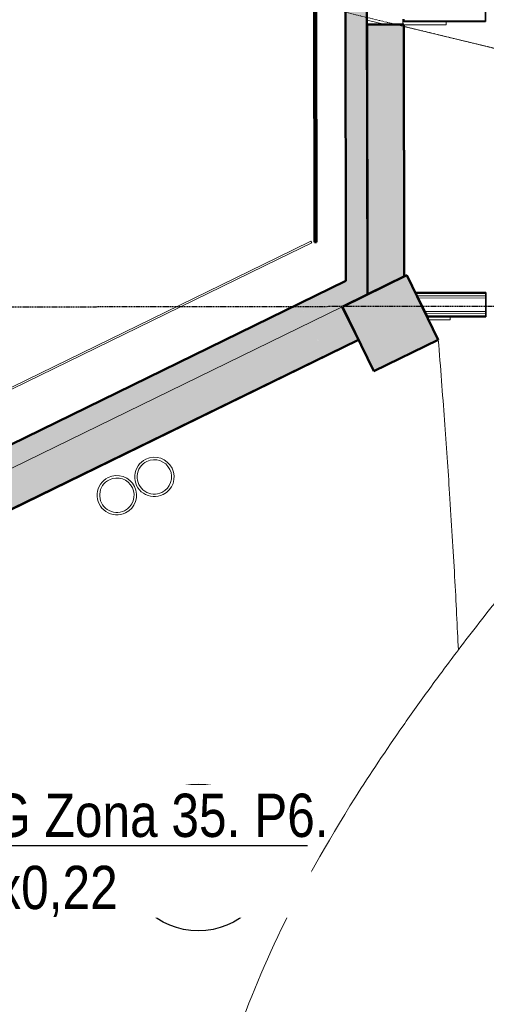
# Model space of a CAD drawing. Header units: millimetres. Extents: x -1662057 to -197461, y -941126 to 63888.
# Tile 145 of 209: x -1592544 to -1589940, y -326751 to -321255. Entities that reach past the tile are written whole.
import ezdxf
from ezdxf import colors
from ezdxf.entities.mleader import LeaderData, LeaderLine
from ezdxf.math import Vec2, Vec3

# ---------------------------------------------------------------- set-up
doc = ezdxf.new("R2010")
doc.units = ezdxf.units.MM
doc.linetypes.add('Grid Line', pattern=[22.225, 12.7, -3.175, 3.175, -3.175])
doc.linetypes.add('HIDDEN', pattern=[9.525, 6.35, -3.175])
for name, color, linetype, lineweight in [('A-AREA-IDEN', 252, 'CONTINUOUS', 25), ('A-DETL', 90, 'CONTINUOUS', 5), ('A-FLOR', 192, 'CONTINUOUS', 5), ('A-MASS', 70, 'CONTINUOUS', 5), ('A-Wall', 252, 'CONTINUOUS', 0), ('A-WALL-PATT', 111, 'CONTINUOUS', 50), ('I-WALL', 2, 'CONTINUOUS', 18), ('M-HVAC-CDFF', 50, 'CONTINUOUS', 5), ('S-Cols', 52, 'CONTINUOUS', 0), ('S-GRID', 1, 'CONTINUOUS', 9), ('VS_AS', 5, 'CONTINUOUS', 25)]:
    doc.layers.add(name, color=color, linetype=linetype, lineweight=lineweight)
doc.styles.add('Arial_3', font='arial.ttf', dxfattribs={"height": 300})
doc.styles.add('MKM_Arial narrow', font='ARIALN.TTF')

# ---------------------------------------------------------------- blocks, each defined once
blk = doc.blocks.new('Swegon_AB_LOCKZONE_Bb_ALSd-_RO_RFA_2018_LevelBased - LOCKZONE Bb 100-RO_ALSd 80-100-2486362-Pirmā stāva plāns uz atzīmes 0_000 M1-150')
at = {"layer": 'M-HVAC-CDFF', "color": 252}
for radius, start, end in [(110, 360, 180), (96, 360, 180), (110, 180, 360), (96, 180, 360)]:
    blk.add_arc((0, 0), radius, start, end, dxfattribs=at)
blk = doc.blocks.new('PBL_telpnu_numeracija_0001 - PBL telpas NUMERĀCIJA-1342367-Pirmā stāva plāns uz atzīmes 0_000 M1-150')
at = {"layer": 'A-AREA-IDEN'}
blk.add_circle((0.034, 0.024), 2.733, dxfattribs=at)
blk = doc.blocks.new('_None')

msp = doc.modelspace()

# ---------------------------------------------------------------- hatches: boundary and pattern name
at = {"layer": 'A-Wall', "true_color": 0x636466}
for points in [[(-1590397.78211, -322683.27971), (-1590399.773, -321282.50593), (-1590404.77299, -321282.51303), (-1590402.77865, -322685.71943)], [(-1590723.73812, -322714.46129), (-1590723.7397, -322713.34922), (-1590980.06251, -322839.61994)], [(-1590657.52042, -323043.80234), (-1590659.71427, -323039.30934), (-1590839.65608, -323127.17173), (-1590837.33501, -323131.6025)]]:
    msp.add_hatch(color=251, dxfattribs=at).paths.add_polyline_path(points, flags=0)
h = msp.add_hatch(color=251, dxfattribs=at)
h.paths.add_polyline_path([(-1590980.06251, -322839.61994), (-1590980.50128, -322838.72134), (-1591579.88106, -323132.50067)], flags=0)
h.paths.add_polyline_path([(-1595580.75005, -325086.0539), (-1595581.18882, -325085.1553), (-1595689.2785, -325139.04642)], flags=0)
h.paths.add_polyline_path([(-1608093.53008, -331195.82203), (-1608093.96885, -331194.92343), (-1609113.31014, -331693.76251)], flags=0)
h = msp.add_hatch(color=251, dxfattribs=at)
h.paths.add_polyline_path([(-1590837.46223, -323131.66473), (-1590839.65608, -323127.17173), (-1593598.20072, -324474.12005), (-1593595.87971, -324478.55071), (-1591437.07903, -323424.44695)], flags=0)
h.paths.add_polyline_path([(-1595438.13555, -325378.09175), (-1595440.3325, -325373.60027), (-1595637.9547, -325470.09568), (-1595635.76085, -325474.58867), (-1595546.47647, -325430.9927)], flags=0)
at = {"layer": 'A-WALL-PATT', "true_color": 0x636466}
for points in [[(-1590603.82122, -322655.908), (-1590606.48841, -320779.28944), (-1590726.40517, -320837.94529), (-1590723.73812, -322714.46129)], [(-1590402.77865, -322685.71943), (-1590404.77299, -321282.51303), (-1590604.77279, -321282.79729), (-1590602.64015, -322783.30825), (-1590433.51179, -322700.72588)], [(-1590747.46829, -322859.58947), (-1590749.66214, -322855.09647), (-1590603.63946, -322783.79619), (-1590603.82122, -322655.908), (-1590980.06251, -322839.61994), (-1590927.33563, -322947.41543)]]:
    msp.add_hatch(color=251, dxfattribs=at).paths.add_polyline_path(points, flags=0)
h = msp.add_hatch(color=251, dxfattribs=at)
h.paths.add_polyline_path([(-1590927.4101, -322947.45186), (-1590980.06251, -322839.61994), (-1593738.6007, -324186.56511), (-1593685.94828, -324294.39703), (-1591527.15416, -323240.29622)], flags=0)
h.paths.add_polyline_path([(-1595528.09764, -325193.88583), (-1595580.75005, -325086.0539), (-1601758.53985, -328102.55887), (-1601705.88744, -328210.3908), (-1601485.73059, -328102.89212), (-1601487.92444, -328098.39913), (-1601119.49871, -327918.50339), (-1601117.30486, -327922.99638), (-1596094.13446, -325470.27154), (-1596096.32831, -325465.77855), (-1595727.90257, -325285.88281), (-1595725.70872, -325290.3758), (-1595528.21194, -325193.93845)], flags=0)
h.paths.add_polyline_path([(-1608040.87767, -331303.65395), (-1608093.53008, -331195.82203), (-1623055.34458, -338501.41016), (-1623004.88602, -338604.74909), (-1622640.95328, -338427.0472), (-1622638.75943, -338431.5402), (-1617660.519, -336000.75386), (-1617662.71285, -335996.26087), (-1617294.28711, -335816.36513), (-1617292.09326, -335820.85812), (-1612268.92286, -333368.13328), (-1612271.11671, -333363.64029), (-1611902.69098, -333183.74455), (-1611900.49713, -333188.23754), (-1609060.58323, -331801.55806)], flags=0)
h = msp.add_hatch(color=251, dxfattribs=at)
h.paths.add_polyline_path([(-1590659.77497, -323039.18503), (-1590747.46829, -322859.58947), (-1590927.4101, -322947.45186), (-1590839.4575, -323127.0746)], flags=0)
h.paths.add_polyline_path([(-1590659.71427, -323039.30934), (-1590659.77497, -323039.18503), (-1590839.4575, -323127.0746)], flags=0)
h = msp.add_hatch(color=251, dxfattribs=at)
h.paths.add_polyline_path([(-1590839.65608, -323127.17173), (-1590927.4101, -322947.45186), (-1593685.95474, -324294.40018), (-1593598.07657, -324474.05943), (-1591439.27598, -323419.95547)], flags=0)
h.paths.add_polyline_path([(-1595440.3294, -325373.59875), (-1595528.21064, -325193.94111), (-1595725.70872, -325290.3758), (-1595637.9547, -325470.09568), (-1595440.33389, -325373.59744)], flags=0)
at = {"layer": 'S-Cols', "true_color": 0x636466}
msp.add_hatch(color=251, dxfattribs=at).paths.add_polyline_path([(-1590208.02751, -323041.32732), (-1590383.53555, -322681.88758), (-1590742.97529, -322857.39562), (-1590567.46726, -323216.83536), (-1590255.55849, -323064.53586)], flags=0)

# ---------------------------------------------------------------- linework, layer by layer
at = {"layer": 'A-DETL', "color": 252, "linetype": 'HIDDEN', "lineweight": 25, "true_color": 0x939598}
msp.add_line((-1584916.79032, -322848.29302), (-1595916.77884, -322864.1865), dxfattribs=at)
at = {"layer": 'A-FLOR', "color": 251, "true_color": 0x636466}
for p, q in [((-1590504.77289, -321282.65516), (-1590604.80749, -321258.38072)), ((-1590604.80749, -321258.38072), (-1590604.77279, -321282.79729)), ((-1590405.16588, -321251.63225), (-1590405.12353, -321282.51353)), ((-1590164.77096, -321283.77232), (-1590399.77072, -321284.10632)), ((-1587675.62958, -321951.94138), (-1590399.75841, -321292.76892)), ((-1590164.79583, -321266.27233), (-1590164.77096, -321283.77232)), ((-1590402.77865, -322685.71943), (-1590402.77075, -322691.27978)), ((-1590602.64015, -322783.30825), (-1590602.63225, -322788.8686)), ((-1590335.14369, -322780.99392), (-1590329.58333, -322780.98601)), ((-1590142.43017, -322930.72017), (-1590261.95207, -322930.89004)), ((-1590142.45487, -322913.34266), (-1590142.43017, -322930.72017)), ((-1590655.22127, -323037.11549), (-1590659.71427, -323039.30934))]:
    msp.add_line(p, q, dxfattribs=at)
for points, knots in [([(-1588377.43196, -322928.21162), (-1588421.45642, -322966.46333), (-1588485.07957, -323022.17678), (-1588564.87565, -323092.98747), (-1588641.54102, -323161.64061), (-1588731.65405, -323243.51783), (-1588864.53201, -323366.74691), (-1589011.06634, -323507.34935), (-1589160.85782, -323658.26143), (-1589289.84719, -323795.04353), (-1589384.37583, -323900.32073), (-1589454.84763, -323981.16001), (-1589505.77594, -324040.55417), (-1589555.45916, -324099.19034), (-1589610.58266, -324164.74552), (-1589670.74519, -324236.99284), (-1589757.18169, -324341.9777), (-1589861.86035, -324471.37816), (-1589982.16654, -324623.7699), (-1590058.88477, -324723.46467), (-1590096.38285, -324772.84233)], [0, 0, 0, 0, 0.037037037, 0.0555555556, 0.0740740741, 0.1111111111, 0.1481481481, 0.2222222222, 0.2962962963, 0.3703703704, 0.4444444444, 0.4814814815, 0.5185185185, 0.5555555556, 0.5925925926, 0.6435185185, 0.6944444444, 0.7962962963, 0.8981481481, 1, 1, 1, 1]), ([(-1590096.38285, -324772.84233), (-1590058.88477, -324723.46467), (-1589982.16654, -324623.7699), (-1589861.86035, -324471.37816), (-1589757.18169, -324341.9777), (-1589670.74519, -324236.99284), (-1589610.58266, -324164.74552), (-1589555.45916, -324099.19034), (-1589505.77594, -324040.55417), (-1589454.84763, -323981.16001), (-1589384.37583, -323900.32073), (-1589289.84719, -323795.04353), (-1589160.85782, -323658.26143), (-1589011.06634, -323507.34935), (-1588864.53201, -323366.74691), (-1588731.65405, -323243.51783), (-1588641.54102, -323161.64061), (-1588564.87565, -323092.98747), (-1588485.07957, -323022.17678), (-1588421.45642, -322966.46333), (-1588377.43196, -322928.21162)], [-1, -1, -1, -1, -0.8981481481, -0.7962962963, -0.6944444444, -0.6435185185, -0.5925925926, -0.5555555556, -0.5185185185, -0.4814814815, -0.4444444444, -0.3703703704, -0.2962962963, -0.2222222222, -0.1481481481, -0.1111111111, -0.0740740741, -0.0555555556, -0.037037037, 0, 0, 0, 0]), ([(-1590208.02751, -323041.32732), (-1590201.85214, -323119.11616), (-1590189.97896, -323271.51085), (-1590168.16542, -323563.43047), (-1590142.01876, -323939.12923), (-1590120.39841, -324293.56215), (-1590105.45292, -324575.73129), (-1590099.20241, -324708.52155), (-1590096.38285, -324772.84233)], [0, 0, 0, 0, 0.1111111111, 0.2222222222, 0.4444444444, 0.7222222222, 0.8611111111, 1, 1, 1, 1]), ([(-1590096.38285, -324772.84233), (-1590099.20241, -324708.52155), (-1590105.45292, -324575.73129), (-1590120.39841, -324293.56215), (-1590142.01876, -323939.12923), (-1590168.16542, -323563.43047), (-1590189.97896, -323271.51085), (-1590201.85214, -323119.11616), (-1590208.02751, -323041.32732)], [-1, -1, -1, -1, -0.8611111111, -0.7222222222, -0.4444444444, -0.2222222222, -0.1111111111, 0, 0, 0, 0]), ([(-1590096.38285, -324772.84233), (-1590151.3857, -324845.29104), (-1590257.78385, -324988.21554), (-1590456.00421, -325266.10033), (-1590765.77588, -325732.06365), (-1591106.95673, -326341.95805), (-1591369.75866, -326992.33552), (-1591501.42995, -327568.9192), (-1591517.47024, -328079.41866), (-1591433.37914, -328531.54345), (-1591292.76414, -328866.08691), (-1591164.10157, -329081.48087), (-1591082.88034, -329199.66211), (-1591039.92178, -329257.22782), (-1591017.83728, -329285.62038)], [-1, -1, -1, -1, -0.96875, -0.9375, -0.875, -0.75, -0.625, -0.5, -0.375, -0.25, -0.125, -0.0625, -0.03125, 0, 0, 0, 0]), ([(-1591017.83728, -329285.62038), (-1591039.92178, -329257.22782), (-1591082.88034, -329199.66211), (-1591164.10157, -329081.48087), (-1591292.76414, -328866.08691), (-1591433.37914, -328531.54345), (-1591517.47024, -328079.41866), (-1591501.42995, -327568.9192), (-1591369.75866, -326992.33552), (-1591106.95673, -326341.95805), (-1590765.77588, -325732.06365), (-1590456.00421, -325266.10033), (-1590257.78385, -324988.21554), (-1590151.3857, -324845.29104), (-1590096.38285, -324772.84233)], [0, 0, 0, 0, 0.03125, 0.0625, 0.125, 0.25, 0.375, 0.5, 0.625, 0.75, 0.875, 0.9375, 0.96875, 1, 1, 1, 1])]:
    msp.add_open_spline(points, degree=3, knots=knots, dxfattribs=at)
at = {"layer": 'A-MASS', "color": 251, "lineweight": 18, "true_color": 0x636466}
for p, q in [((-1590918.84746, -322491.47997), (-1591105.54155, -322582.63938)), ((-1590914.45976, -322500.46596), (-1591101.15385, -322591.62537)), ((-1590918.84746, -322491.47997), (-1590914.45976, -322500.46596)), ((-1593871.29539, -323933.10782), (-1591105.54155, -322582.63938)), ((-1593866.90768, -323942.09382), (-1591101.15385, -322591.62537))]:
    msp.add_line(p, q, dxfattribs=at)
at = {"layer": 'A-Wall', "color": 251, "lineweight": 50, "true_color": 0x636466}
for p, q in [((-1590736.23208, -313923.7944), (-1590723.7397, -322713.34922)), ((-1590616.06165, -314043.62373), (-1590603.63946, -322783.79619)), ((-1590898.04848, -322496.441), (-1590900.28507, -320922.74512)), ((-1590888.04849, -322496.42679), (-1590890.29199, -320917.86568)), ((-1590399.773, -321282.50593), (-1590604.77279, -321282.79729)), ((-1590604.77279, -321282.79729), (-1590602.64015, -322783.30825)), ((-1590397.78211, -322683.27971), (-1590399.773, -321282.50593)), ((-1590898.04848, -322496.441), (-1590888.04849, -322496.42679)), ((-1593739.03947, -324185.66651), (-1590723.7397, -322713.34922)), ((-1593596.00687, -324478.61305), (-1590657.52042, -323043.80234))]:
    msp.add_line(p, q, dxfattribs=at)
at = {"layer": 'A-Wall', "color": 251, "lineweight": 5, "true_color": 0x636466}
for p, q in [((-1589945.69481, -321260.96093), (-1590399.8027, -321261.60634)), ((-1590404.77299, -321282.51303), (-1590402.77865, -322685.71943)), ((-1590602.64015, -322783.30825), (-1590397.78211, -322683.27971)), ((-1590723.73812, -322714.46129), (-1593738.6007, -324186.56511)), ((-1590723.7397, -322713.34922), (-1590723.73812, -322714.46129)), ((-1589943.53149, -322783.05981), (-1590328.30371, -322783.60667)), ((-1589943.51372, -322795.55979), (-1590322.20441, -322796.09802)), ((-1589943.49595, -322808.05978), (-1590316.10511, -322808.58936)), ((-1590747.46829, -322859.58947), (-1593685.95474, -324294.40018)), ((-1593685.94828, -324294.39703), (-1590747.46829, -322859.58947)), ((-1590657.52042, -323043.80234), (-1590747.46829, -322859.58947)), ((-1589943.38936, -322883.0597), (-1590279.5093, -322883.53742)), ((-1589943.37159, -322895.55969), (-1590273.41, -322896.02877)), ((-1589943.35383, -322908.05968), (-1590267.3107, -322908.52011)), ((-1590659.71427, -323039.30934), (-1593598.20072, -324474.12005))]:
    msp.add_line(p, q, dxfattribs=at)
at = {"layer": 'A-Wall', "color": 251, "true_color": 0x636466}
for p, q in [((-1590749.66214, -322855.09647), (-1590603.63946, -322783.79619)), ((-1590747.46829, -322859.58947), (-1590749.66214, -322855.09647))]:
    msp.add_line(p, q, dxfattribs=at)
at = {"layer": 'I-WALL', "color": 251, "lineweight": 35, "true_color": 0x636466}
for p, q in [((-1589945.6877, -321265.96092), (-1589945.87957, -321130.96106)), ((-1590399.79559, -321266.60633), (-1590399.81689, -321251.62465)), ((-1590399.79559, -321266.60633), (-1589945.6877, -321265.96092)), ((-1589943.53859, -322778.05981), (-1590330.74343, -322778.61013)), ((-1589943.34672, -322913.05967), (-1589943.53859, -322778.05981)), ((-1589943.34672, -322913.05967), (-1590264.87098, -322913.51665))]:
    msp.add_line(p, q, dxfattribs=at)
at = {"layer": 'I-WALL', "color": 251, "lineweight": 5, "true_color": 0x636466}
msp.add_line((-1590330.74343, -322778.61013), (-1590264.87098, -322913.51665), dxfattribs=at)
at = {"layer": 'S-Cols', "color": 251, "lineweight": 50, "true_color": 0x636466}
for p, q in [((-1590383.53555, -322681.88758), (-1590742.97529, -322857.39562)), ((-1590383.53555, -322681.88758), (-1590208.02751, -323041.32732)), ((-1590567.46726, -323216.83536), (-1590742.97529, -322857.39562)), ((-1590208.02751, -323041.32732), (-1590567.46726, -323216.83536))]:
    msp.add_line(p, q, dxfattribs=at)
at = {"layer": 'S-GRID', "color": 251, "linetype": 'Grid Line', "true_color": 0x636466}
msp.add_line((-1591825.57356, -320946.71381), (-1586289.67982, -322290.05609), dxfattribs=at)

# ---------------------------------------------------------------- block references
at = {"layer": 'A-AREA-IDEN', "color": 251, "true_color": 0x636466, "xscale": 149.9999999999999, "yscale": 149.9999999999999, "zscale": 149.9999999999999, "rotation": 26.06501624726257}
msp.add_blockref('PBL_telpnu_numeracija_0001 - PBL telpas NUMERĀCIJA-1342367-Pirmā stāva plāns uz atzīmes 0_000 M1-150', (-1591549.99611, -325936.73703), dxfattribs=at)
at = {"layer": 'M-HVAC-CDFF', "color": 251, "true_color": 0x636466, "rotation": 116.0254347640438}
for p in [(-1591792.27159, -323807.09565), (-1592001.3497, -323909.18478)]:
    msp.add_blockref('Swegon_AB_LOCKZONE_Bb_ALSd-_RO_RFA_2018_LevelBased - LOCKZONE Bb 100-RO_ALSd 80-100-2486362-Pirmā stāva plāns uz atzīmes 0_000 M1-150', p, dxfattribs=at)

# ---------------------------------------------------------------- texts
at = {"layer": 'A-AREA-IDEN', "color": 251, "lineweight": 9, "true_color": 0x636466, "insert": (-1591937.58853, -325963.92778), "char_height": 300, "width": 865.8225, "attachment_point": 1, "rotation": 26.06501625, "style": 'Arial_3'}
msp.add_mtext('102', dxfattribs=at)

# ---------------------------------------------------------------- next in the draw order: leaders
at = {"layer": 'VS_AS', "color": 7}
ml = msp.add_multileader_mtext('Standard', dxfattribs=at)
ml.set_content('{\\C5;PIR+DG Zona 35. P6.\\fArial Narrow|b0|i0|c186|p34;\\P}CQR 8x0,22', color=7, style='MKM_Arial narrow')
ml.set_leader_properties(color=256, linetype='ByLayer', lineweight=-1)
ml.set_arrow_properties(name='NONE')
ml.build(insert=Vec2(0, 0))
ml.multileader.update_dxf_attribs({"has_dogleg": 0, "text_left_attachment_type": 6, "text_right_attachment_type": 6, "dogleg_length": 0.36, "arrow_head_size": 90.58202})
ctx = ml.context
ctx.base_point, ctx.char_height, ctx.arrow_head_size, ctx.landing_gap_size, ctx.plane_origin = Vec3(-1593579.79441, -325864.78204), 241.552043, 90.58202, 60.38801, Vec3(-1588639.31101, -340578.80281)
ctx.left_attachment, ctx.right_attachment, ctx.attachment_type = 6, 6, 1
notes = []
notes.append((ctx, [(0, (1, 1, 0), (-1593580.15441, -325864.78204), (1, 0), 0.36, [(0, [(-1594930.36331, -326019.30052)], 0, [])])]))
ctx.mtext.insert, ctx.mtext.width, ctx.mtext.defined_height, ctx.mtext.flow_direction = Vec3(-1593519.4064, -325574.91959), 2555.3651324, 597.96664, 5
ctx.mtext.has_bg_fill, ctx.mtext.bg_color, ctx.mtext.bg_scale_factor, ctx.mtext.bg_transparency, ctx.mtext.use_window_bg_color = 1, -1073741824, 1.2, 0, 1
for ctx, leaders in notes:
    for number, flags, end, landing, length, lines in leaders:
        leader = LeaderData()
        leader.index, (leader.has_last_leader_line, leader.has_dogleg_vector, leader.attachment_direction) = number, flags
        leader.last_leader_point, leader.dogleg_vector, leader.dogleg_length = Vec3(end), Vec3(landing), length
        for number, points, colour, breaks in lines:
            line = LeaderLine()
            line.index, line.vertices, line.color, line.breaks = number, Vec3.list(points), colors.encode_raw_color(colour), breaks
            leader.lines.append(line)
        ctx.leaders.append(leader)

doc.saveas('drawing.dxf')
